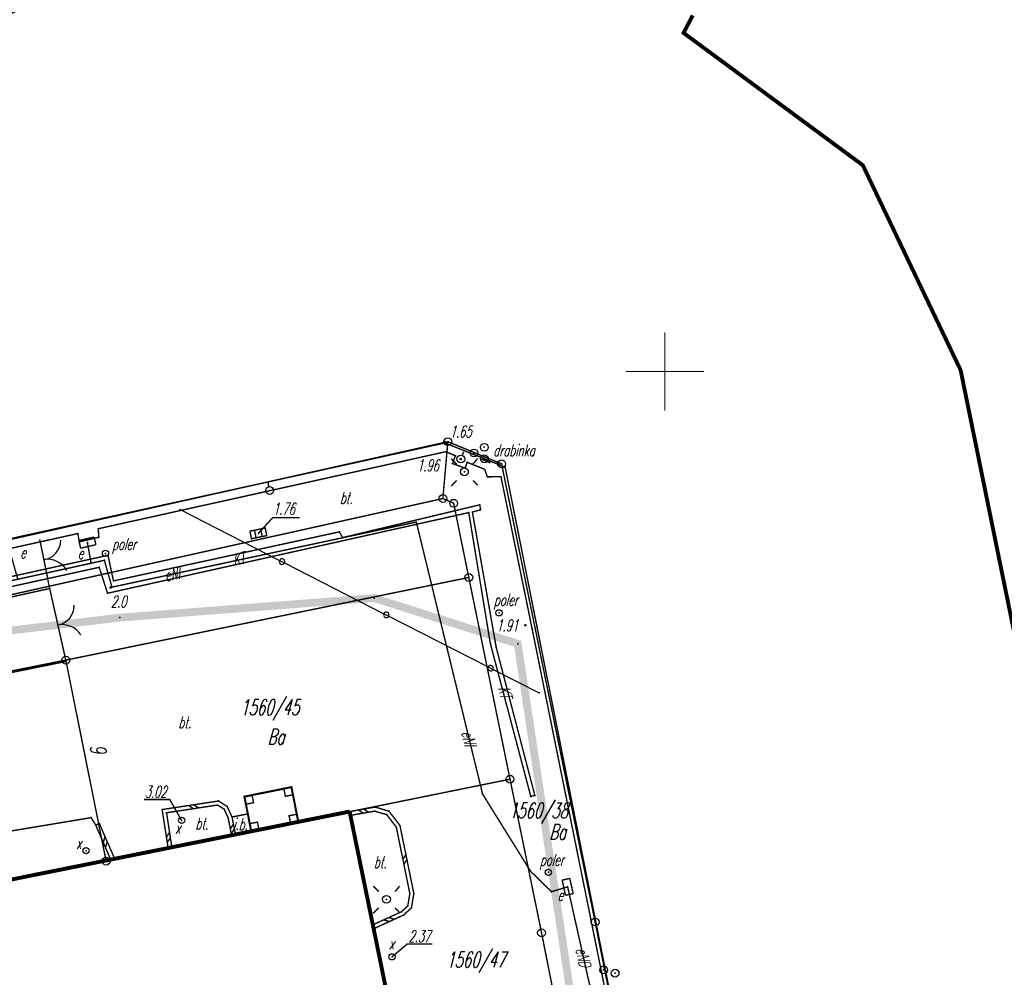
# Model space of a CAD drawing. Extents: x 6425777 to 6426103, y 6050596 to 6051176.
# Tile 67 of 72: x 6425909 to 6425972, y 6051011 to 6051073. Entities that reach past the tile are written whole.
import ezdxf

# ---------------------------------------------------------------- set-up
doc = ezdxf.new("R2010")
doc.units = 0
doc.header["$MEASUREMENT"] = 0
for name, pattern in [('BUR', [3, 2, -1]), ('GAP', [3, 2, -0.5, 0, -0.5]), ('GUZ', [1.5, 1, -0.5]), ('KOR', [4, 3, -1]), ('WRU', [1.5, 1, -0.5])]:
    doc.linetypes.add(name, pattern=pattern)
doc.layers.get('0').update_dxf_attribs({"linetype": 'CONTINUOUS'})
for name, color, linetype in [('202_punkt_graniczny', 7, 'CONTINUOUS'), ('210_oznaczenie_konturu_uzytku_gruntowego', 96, 'CONTINUOUS'), ('211_numer_dzialki_ewidencyjnej', 7, 'CONTINUOUS'), ('218_kontur_uzytku_gruntowego', 96, 'GUZ'), ('219_dzialka_ewidencyjna', 7, 'CONTINUOUS'), ('238_Punkt_adresowy_budynku', 7, 'CONTINUOUS'), ('312_budynek_ewidencyjny', 7, 'CONTINUOUS'), ('449_Sciana_oporowa_rysunek', 7, 'CONTINUOUS'), ('510_Podpora_jednoslupowa_symb__SEPOW', 7, 'CONTINUOUS'), ('GEO_KOM_brama', 7, 'CONTINUOUS'), ('GEO_KOM_inna_budowla', 7, 'CONTINUOUS'), ('GEO_KOM_inny_obiekt_zwiazany_z_woda', 7, 'CONTINUOUS'), ('GEO_KOM_kanal_technologiczny', 7, 'CONTINUOUS'), ('GEO_KOM_kratka_sciekowa', 36, 'CONTINUOUS'), ('GEO_KOM_latarnia_na_slupie', 7, 'CONTINUOUS'), ('GEO_KOM_obszar_utwardzony', 7, 'KOR'), ('GEO_KOM_ogrodzenie', 7, 'CONTINUOUS'), ('GEO_KOM_poler', 7, 'CONTINUOUS'), ('GEO_KOM_sciana_oporowa', 7, 'CONTINUOUS'), ('GEO_KOM_siec_e', 1, 'CONTINUOUS'), ('GEO_KOM_szafa_elektroenergetyczna', 1, 'CONTINUOUS'), ('GEO_KOM_urz_tech_sieci_niezidentyfikowanej', 7, 'CONTINUOUS'), ('GEO_KOM_wiata', 7, 'WRU'), ('Granica_Natura_2000', 70, 'BUR'), ('latarnia__punkt_', 7, 'CONTINUOUS'), ('odboj_lub_dalba__punkt_', 7, 'CONTINUOUS'), ('poler__punkt_', 7, 'CONTINUOUS'), ('przewod_elektroenergetyczny__linia_', 1, 'CONTINUOUS'), ('przewod_elektroenergetyczny__linia__Atr1', 1, 'CONTINUOUS'), ('punkt_wysokosciowy_naturalny', 7, 'CONTINUOUS'), ('punkt_wysokosciowy_naturalny_Atr2', 7, 'CONTINUOUS'), ('punkt_wysokosciowy_sztuczny', 7, 'CONTINUOUS'), ('punkt_wysokosciowy_sztuczny_Atr2', 7, 'CONTINUOUS'), ('siatka', 1, 'CONTINUOUS'), ('szafa_elektroenergetyczna__punkt_', 1, 'CONTINUOUS'), ('Zakres', 7, 'GAP')]:
    doc.layers.add(name, color=color, linetype=linetype)
doc.styles.get("Standard").update_dxf_attribs({"font": 'simplex.shx', "width": 0.85})

# ---------------------------------------------------------------- blocks, each defined once
blk = doc.blocks.new('202')
at = {"color": 0, "linetype": 'Continuous'}
blk.add_circle((0, 0), 0.5, dxfattribs=at)
blk = doc.blocks.new('801')
at = {"color": 0, "linetype": 'Continuous'}
blk.add_circle((0, 0), 0.1, dxfattribs=at)

msp = doc.modelspace()

# ---------------------------------------------------------------- linework, layer by layer
for p in [(6425935.91, 6051045.49), (6425935.92, 6051045.43), (6425936.11, 6051045.51), (6425937.783, 6051044.785), (6425938.444, 6051045.152), (6425936.94, 6051044.4), (6425938.305, 6051044.365), (6425938.342, 6051044.457), (6425938.451, 6051044.417), (6425938.786, 6051044.171), (6425938.824, 6051044.264), (6425939.55, 6051044.09), (6425937.17, 6051043.58), (6425939.78, 6051043.88), (6425924.595, 6051042.877), (6425924.648, 6051042.635), (6425924.7, 6051042.39), (6425935.79, 6051041.87), (6425936.48, 6051041.57), (6425918.971, 6051041.168), (6425934.09, 6051040.37), (6425923.977, 6051039.643), (6425909.991, 6051039.203), (6425913.03, 6051039.05), (6425914.193, 6051038.36), (6425913.27, 6051037.73), (6425914.12, 6051037.92), (6425910.498, 6051036.729), (6425937.45, 6051036.82), (6425910.617, 6051036.116), (6425914.52, 6051036.18), (6425914.603, 6051036.202), (6425931.387, 6051035.502), (6425939.391, 6051034.56), (6425915.116, 6051034.25), (6425941.07, 6051033.76), (6425940.584, 6051032.582), (6425911.65, 6051031.53), (6425911.666, 6051031.448), (6425911.666, 6051031.448), (6425941.953, 6051029.429), (6425940.09, 6051023.91), (6425926.097, 6051023.404), (6425921.427, 6051022.516), (6425923.084, 6051022.795), (6425938.334, 6051022.959), (6425917.816, 6051021.969), (6425921.366, 6051022.258), (6425921.366, 6051022.258), (6425921.792, 6051021.987), (6425921.792, 6051021.987), (6425921.983, 6051022.163), (6425921.983, 6051022.163), (6425931.414, 6051021.865), (6425931.414, 6051021.865), (6425931.414, 6051021.865), (6425931.454, 6051022.129), (6425932.337, 6051021.862), (6425913.274, 6051021.452), (6425918.101, 6051021.763), (6425918.101, 6051021.763), (6425919.064, 6051021.271), (6425922.042, 6051021.439), (6425922.042, 6051021.439), (6425922.291, 6051021.49), (6425923.303, 6051021.691), (6425929.87, 6051021.595), (6425932.193, 6051021.646), (6425932.193, 6051021.646), (6425913.566, 6051020.969), (6425913.566, 6051020.969), (6425913.566, 6051020.969), (6425913.798, 6051021.07), (6425926.534, 6051021.18), (6425932.81, 6051020.846), (6425932.81, 6051020.846), (6425933.044, 6051020.946), (6425922.264, 6051020.322), (6425922.513, 6051020.372), (6425923.524, 6051020.575), (6425912.945, 6051019.33), (6425918.2, 6051019.506), (6425918.437, 6051019.553), (6425914.525, 6051018.767), (6425914.778, 6051018.818), (6425914.23, 6051018.67), (6425941.408, 6051018.016), (6425942.548, 6051017.957), (6425932.18, 6051016.22), (6425933.677, 6051016.587), (6425933.677, 6051016.587), (6425933.932, 6051016.586), (6425942.744, 6051016.71), (6425933.544, 6051015.8), (6425933.544, 6051015.8), (6425933.777, 6051015.675), (6425933.141, 6051015.43), (6425933.141, 6051015.43), (6425933.281, 6051015.22), (6425931.308, 6051014.591), (6425931.359, 6051014.34), (6425945.54, 6051014.77), (6425942.11, 6051014.08), (6425932.537, 6051012.542), (6425946.082, 6051011.708), (6425946.817, 6051011.494)]:
    msp.add_point(p)
at = {"color": 7}
for p in [(6425935.98, 6051044.87), (6425936.59, 6051044.61), (6425936.41, 6051044.11), (6425937.35, 6051044.19), (6425937.21, 6051043.82), (6425938.47, 6051043.74), (6425938.64, 6051043.26), (6425939.51, 6051043.27), (6425938.15, 6051041.47), (6425937.45, 6051040.97), (6425937.68, 6051041.01), (6425938.21, 6051041.15), (6425912.42, 6051039.63), (6425913.73, 6051039.94), (6425929.17, 6051039.74), (6425912.51, 6051039.1), (6425913.76, 6051039.39), (6425929.37, 6051039.37), (6425914.35, 6051038.24), (6425913.79, 6051037.47), (6425914.7, 6051036.6), (6425914.32, 6051035.81), (6425941.5, 6051033.56), (6425938.83, 6051032.59), (6425939.21, 6051032.33), (6425941.42, 6051022.81), (6425941.68, 6051022.87), (6425929.82, 6051021.84), (6425943.78, 6051017.02)]:
    msp.add_point(p, dxfattribs=at)
at = {"layer": '202_punkt_graniczny', "color": 7}
for p in [(6425936.11, 6051045.51), (6425939.55, 6051044.09), (6425935.79, 6051041.87), (6425936.48, 6051041.57), (6425937.45, 6051036.82), (6425911.65, 6051031.53), (6425940.09, 6051023.91), (6425914.23, 6051018.67), (6425945.54, 6051014.77), (6425942.11, 6051014.08)]:
    msp.add_point(p, dxfattribs=at)
at = {"layer": '218_kontur_uzytku_gruntowego', "linetype": 'GUZ', "const_width": 0.09}
for points in [[(6425936.11, 6051045.51), (6425829.49, 6051021.69)], [(6425935.79, 6051041.87), (6425936.11, 6051045.51)], [(6425939.55, 6051044.09), (6425936.11, 6051045.51)], [(6425945.54, 6051014.77), (6425939.55, 6051044.09)], [(6425935.79, 6051041.87), (6425826.82, 6051017.61)], [(6425936.48, 6051041.57), (6425935.79, 6051041.87)], [(6425937.45, 6051036.82), (6425936.48, 6051041.57)], [(6425911.65, 6051031.53), (6425937.45, 6051036.82)], [(6425940.09, 6051023.91), (6425937.45, 6051036.82)], [(6425825.84, 6051014.37), (6425911.65, 6051031.53)], [(6425914.23, 6051018.67), (6425911.65, 6051031.53)], [(6425940.09, 6051023.91), (6425914.23, 6051018.67)], [(6425942.11, 6051014.08), (6425940.09, 6051023.91)], [(6425900.6, 6051015.97), (6425914.23, 6051018.67)], [(6425951.1, 6050986.81), (6425945.54, 6051014.77)], [(6425946.48, 6050992.06), (6425942.11, 6051014.08)]]:
    msp.add_lwpolyline(points, dxfattribs=at)
at = {"layer": '219_dzialka_ewidencyjna', "linetype": 'Continuous', "const_width": 0.09}
for points in [[(6425936.11, 6051045.51), (6425829.49, 6051021.69)], [(6425936.11, 6051045.51), (6425935.79, 6051041.87)], [(6425939.55, 6051044.09), (6425936.11, 6051045.51)], [(6425945.54, 6051014.77), (6425939.55, 6051044.09)], [(6425935.79, 6051041.87), (6425826.82, 6051017.61)], [(6425936.48, 6051041.57), (6425935.79, 6051041.87)], [(6425937.45, 6051036.82), (6425936.48, 6051041.57)], [(6425937.45, 6051036.82), (6425911.65, 6051031.53)], [(6425940.09, 6051023.91), (6425937.45, 6051036.82)], [(6425911.65, 6051031.53), (6425825.84, 6051014.37)], [(6425914.23, 6051018.67), (6425911.65, 6051031.53)], [(6425940.09, 6051023.91), (6425914.23, 6051018.67)], [(6425942.11, 6051014.08), (6425940.09, 6051023.91)], [(6425914.23, 6051018.67), (6425900.6, 6051015.97)], [(6425951.1, 6050986.81), (6425945.54, 6051014.77)], [(6425946.48, 6050992.06), (6425942.11, 6051014.08)]]:
    msp.add_lwpolyline(points, dxfattribs=at)
at = {"layer": '312_budynek_ewidencyjny', "linetype": 'Continuous', "const_width": 0.25}
for points in [[(6425900.6, 6051015.97), (6425929.82, 6051021.84)], [(6425929.82, 6051021.84), (6425932.35, 6051009.51)]]:
    msp.add_lwpolyline(points, dxfattribs=at)
at = {"layer": '449_Sciana_oporowa_rysunek', "linetype": 'Continuous', "const_width": 0.09}
for points in [[(6425949.78, 6050993.73), (6425939.78, 6051043.88), (6425935.92, 6051045.43), (6425893.43, 6051036.07), (6425868.96, 6051030.66), (6425844.45, 6051025.31), (6425829.5, 6051022.04), (6425826.13, 6051036.5), (6425827.81, 6051037.78), (6425855.71, 6051046.71), (6425866.76, 6051050.21), (6425872.72, 6051053.48), (6425877.55, 6051056.16), (6425895.48, 6051066), (6425909.5, 6051073.63)], [(6425893.08, 6051035.37), (6425912.42, 6051039.63), (6425912.51, 6051039.1), (6425913.76, 6051039.39), (6425913.73, 6051039.94), (6425935.98, 6051044.87), (6425936.59, 6051044.61), (6425936.41, 6051044.11), (6425937.21, 6051043.82), (6425937.35, 6051044.19), (6425938.47, 6051043.74), (6425938.64, 6051043.26), (6425939.51, 6051043.27), (6425941.5, 6051033.56), (6425949.56, 6050993.71)]]:
    msp.add_lwpolyline(points, dxfattribs=at)
at = {"layer": '510_Podpora_jednoslupowa_symb__SEPOW', "linetype": 'Continuous'}
msp.add_circle((6425932.18, 6051016.22), 0.25, dxfattribs=at)
at = {"layer": '510_Podpora_jednoslupowa_symb__SEPOW', "color": 7}
msp.add_point((6425932.18, 6051016.22), dxfattribs=at)
at = {"layer": 'GEO_KOM_brama', "linetype": 'Continuous', "const_width": 0.09}
for points in [[(6425910.498, 6051036.729), (6425909.991, 6051039.203)], [(6425911.666, 6051031.448), (6425910.617, 6051036.116)]]:
    msp.add_lwpolyline(points, dxfattribs=at)
at = {"layer": 'GEO_KOM_brama', "linetype": 'Continuous'}
for centre, radius, start, end in [((6425910.059, 6051039.227), 1.279, 278.39441, 358.78315), ((6425910.462, 6051036.521), 1.461, 30.97121, 98.54647), ((6425910.931, 6051035.024), 1.259, 279.61658, 0.8644), ((6425911.419, 6051032.38), 1.424, 32.3863, 101.16554)]:
    msp.add_arc(centre, radius, start, end, dxfattribs=at)
at = {"layer": 'GEO_KOM_inna_budowla', "linetype": 'Continuous', "const_width": 0.09}
for points in [[(6425926.097, 6051023.404), (6425925.61, 6051023.306), (6425925.709, 6051022.817), (6425926.193, 6051022.915)], [(6425923.084, 6051022.795), (6425923.571, 6051022.894), (6425923.67, 6051022.407), (6425923.181, 6051022.308)], [(6425922.513, 6051020.372), (6425922.291, 6051021.49), (6425923.303, 6051021.691), (6425923.524, 6051020.575)], [(6425923.524, 6051020.575), (6425923.427, 6051021.066), (6425923.918, 6051021.163), (6425924.016, 6051020.674)], [(6425926.534, 6051021.18), (6425926.439, 6051021.668), (6425925.943, 6051021.57), (6425926.04, 6051021.081)]]:
    msp.add_lwpolyline(points, close=True, dxfattribs=at)
at = {"layer": 'GEO_KOM_inny_obiekt_zwiazany_z_woda', "linetype": 'Continuous', "const_width": 0.09}
msp.add_lwpolyline([(6425938.342, 6051044.457), (6425938.824, 6051044.264), (6425938.786, 6051044.171), (6425938.305, 6051044.365)], close=True, dxfattribs=at)
at = {"layer": 'GEO_KOM_kanal_technologiczny', "linetype": 'Continuous', "const_width": 0.09}
msp.add_lwpolyline([(6425899.12, 6051034.89), (6425914.35, 6051038.24), (6425914.7, 6051036.6), (6425929.17, 6051039.74), (6425929.37, 6051039.37), (6425938.15, 6051041.47), (6425938.21, 6051041.15), (6425937.68, 6051041.01), (6425939.21, 6051032.33), (6425941.68, 6051022.87), (6425941.42, 6051022.81), (6425938.83, 6051032.59), (6425937.45, 6051040.97), (6425914.32, 6051035.81), (6425913.79, 6051037.47), (6425881.92, 6051030.49)], dxfattribs=at)
at = {"layer": 'GEO_KOM_kratka_sciekowa', "linetype": 'Continuous', "const_width": 0.09}
for points in [[(6425937.17, 6051043.58), (6425937.174, 6051043.579)], [(6425923.977, 6051039.643), (6425924.897, 6051040.646), (6425926.628, 6051040.646)], [(6425923.441, 6051039.781), (6425924.418, 6051039.989), (6425924.513, 6051039.499), (6425923.533, 6051039.294), (6425923.441, 6051039.781)], [(6425923.831, 6051039.356), (6425923.732, 6051039.843)], [(6425924.224, 6051039.439), (6425924.125, 6051039.927)]]:
    msp.add_lwpolyline(points, dxfattribs=at)
at = {"layer": 'GEO_KOM_latarnia_na_slupie', "linetype": 'Continuous', "const_width": 0.09}
for points in [[(6425936.323, 6051044.428), (6425936.676, 6051044.075)], [(6425937.714, 6051044.083), (6425938.021, 6051044.434)], [(6425936.668, 6051043.028), (6425936.323, 6051042.684)], [(6425937.722, 6051043.033), (6425938.017, 6051042.732)]]:
    msp.add_lwpolyline(points, dxfattribs=at)
at = {"layer": 'GEO_KOM_latarnia_na_slupie', "linetype": 'Continuous'}
msp.add_circle((6425937.17, 6051043.58), 0.25, dxfattribs=at)
at = {"layer": 'GEO_KOM_obszar_utwardzony', "linetype": 'KOR', "const_width": 0.09}
for points in [[(6425893.08, 6051035.37), (6425912.42, 6051039.63), (6425912.51, 6051039.1), (6425913.76, 6051039.39), (6425913.73, 6051039.94), (6425935.98, 6051044.87), (6425936.59, 6051044.61), (6425936.41, 6051044.11), (6425937.21, 6051043.82), (6425937.35, 6051044.19), (6425938.47, 6051043.74), (6425938.64, 6051043.26), (6425939.51, 6051043.27), (6425941.5, 6051033.56), (6425949.56, 6050993.71)], [(6425897.56, 6051028.58), (6425911.666, 6051031.448), (6425910.617, 6051036.116), (6425845.18, 6051021.592)], [(6425932.35, 6051009.51), (6425931.359, 6051014.34), (6425933.281, 6051015.22), (6425933.777, 6051015.675), (6425933.932, 6051016.586), (6425933.044, 6051020.946), (6425932.337, 6051021.862), (6425931.454, 6051022.129), (6425929.82, 6051021.84), (6425926.534, 6051021.18), (6425926.097, 6051023.404), (6425923.084, 6051022.795), (6425923.303, 6051021.691), (6425922.291, 6051021.49), (6425921.983, 6051022.163), (6425921.427, 6051022.516), (6425917.816, 6051021.969), (6425918.2, 6051019.506), (6425914.778, 6051018.818), (6425913.798, 6051021.07), (6425913.566, 6051020.969), (6425913.274, 6051021.452), (6425906.72, 6051020.36)]]:
    msp.add_lwpolyline(points, dxfattribs=at)
for points in [[(6425922.264, 6051020.322), (6425918.437, 6051019.553), (6425918.101, 6051021.763), (6425921.366, 6051022.258), (6425921.792, 6051021.987), (6425922.042, 6051021.439)], [(6425931.414, 6051021.865), (6425932.193, 6051021.646), (6425932.81, 6051020.846), (6425933.677, 6051016.587), (6425933.544, 6051015.8), (6425933.141, 6051015.43), (6425931.308, 6051014.591), (6425929.87, 6051021.595)], [(6425900.01, 6051019.01), (6425906.72, 6051020.36), (6425913.274, 6051021.452), (6425913.566, 6051020.969), (6425914.525, 6051018.767), (6425900.6, 6051015.97)]]:
    msp.add_lwpolyline(points, close=True, dxfattribs=at)
at = {"layer": 'GEO_KOM_ogrodzenie', "linetype": 'Continuous'}
for points in [[(6425918.971, 6051041.168), (6425925.338, 6051037.916), (6425925.338, 6051037.916, 1), (6425925.65, 6051037.756, 1), (6425925.338, 6051037.916), (6425925.65, 6051037.756), (6425932.018, 6051034.504), (6425932.018, 6051034.504, 1), (6425932.329, 6051034.345, 1), (6425932.018, 6051034.504), (6425932.329, 6051034.345), (6425938.697, 6051031.092), (6425938.697, 6051031.092, 1), (6425939.008, 6051030.933, 1), (6425938.697, 6051031.092), (6425939.008, 6051030.933), (6425941.953, 6051029.429)], [(6425911.666, 6051031.448), (6425904.66, 6051030.024), (6425904.66, 6051030.024, 1), (6425904.317, 6051029.954, 1), (6425904.66, 6051030.024), (6425904.317, 6051029.954), (6425897.56, 6051028.58)]]:
    msp.add_lwpolyline(points, format="xyb", dxfattribs=at)
msp.add_lwpolyline([(6425908.138, 6051035.566), (6425910.617, 6051036.116), (6425910.617, 6051036.116), (6425910.498, 6051036.729)], dxfattribs=at)
at = {"layer": 'GEO_KOM_poler', "linetype": 'Continuous'}
for centre in [(6425914.193, 6051038.36), (6425939.391, 6051034.56), (6425942.548, 6051017.957)]:
    msp.add_circle(centre, 0.2, dxfattribs=at)
at = {"layer": 'GEO_KOM_sciana_oporowa', "linetype": 'Continuous'}
for points, const_width in [([(6425918.2, 6051019.506), (6425917.816, 6051021.969), (6425921.427, 6051022.516), (6425921.983, 6051022.163), (6425922.291, 6051021.49), (6425922.513, 6051020.372), (6425922.264, 6051020.322), (6425922.042, 6051021.439), (6425921.792, 6051021.987), (6425921.366, 6051022.258), (6425918.101, 6051021.763), (6425918.437, 6051019.553)], 0.09), ([(6425929.82, 6051021.84), (6425931.454, 6051022.129), (6425932.337, 6051021.862), (6425933.044, 6051020.946), (6425933.932, 6051016.586), (6425933.777, 6051015.675), (6425933.281, 6051015.22), (6425931.359, 6051014.34), (6425931.308, 6051014.591), (6425933.141, 6051015.43), (6425933.544, 6051015.8), (6425933.677, 6051016.587), (6425932.81, 6051020.846), (6425932.193, 6051021.646), (6425931.414, 6051021.865), (6425929.87, 6051021.595)], 0.09), ([(6425913.798, 6051021.07), (6425914.778, 6051018.818), (6425914.525, 6051018.767), (6425913.566, 6051020.969)], 0.07)]:
    msp.add_lwpolyline(points, close=True, dxfattribs=dict(at, const_width=const_width))
at = {"layer": 'GEO_KOM_sciana_oporowa', "linetype": 'Continuous', "const_width": 0.09}
for points in [[(6425919.522, 6051022.227), (6425919.821, 6051022.024)], [(6425919.831, 6051022.274), (6425920.157, 6051022.075)], [(6425930.383, 6051021.94), (6425930.692, 6051021.739)], [(6425930.719, 6051021.999), (6425931.04, 6051021.8)], [(6425922.38, 6051021.043), (6425922.183, 6051020.728)], [(6425922.441, 6051020.734), (6425922.246, 6051020.413)], [(6425914.156, 6051020.249), (6425914.053, 6051019.851)], [(6425914.3, 6051019.917), (6425914.193, 6051019.528)], [(6425918.292, 6051020.505), (6425918.092, 6051020.201)], [(6425918.344, 6051020.161), (6425918.145, 6051019.859)], [(6425933.422, 6051019.09), (6425933.23, 6051018.783)], [(6425933.487, 6051018.77), (6425933.295, 6051018.464)], [(6425932.005, 6051014.91), (6425932.365, 6051014.801)], [(6425932.327, 6051015.057), (6425932.68, 6051014.945)]]:
    msp.add_lwpolyline(points, dxfattribs=at)
at = {"layer": 'GEO_KOM_siec_e', "linetype": 'Continuous', "const_width": 0.09}
msp.add_lwpolyline([(6425943.78, 6051017.02), (6425942.744, 6051016.71), (6425941.408, 6051018.016), (6425938.334, 6051022.959), (6425934.09, 6051040.37), (6425914.603, 6051036.202), (6425914.12, 6051037.92), (6425908.578, 6051036.706), (6425908.035, 6051038.607)], dxfattribs=at)
at = {"layer": 'GEO_KOM_urz_tech_sieci_niezidentyfikowanej', "linetype": 'Continuous', "const_width": 0.09}
for points in [[(6425919.064, 6051021.271), (6425918.306, 6051022.61), (6425916.659, 6051022.61)], [(6425932.537, 6051012.542), (6425933.514, 6051013.367), (6425935.118, 6051013.367)]]:
    msp.add_lwpolyline(points, dxfattribs=at)
at = {"layer": 'GEO_KOM_urz_tech_sieci_niezidentyfikowanej', "linetype": 'Continuous'}
for centre in [(6425919.064, 6051021.271), (6425912.945, 6051019.33), (6425932.537, 6051012.542)]:
    msp.add_circle(centre, 0.2, dxfattribs=at)
at = {"layer": 'GEO_KOM_wiata', "linetype": 'WRU', "const_width": 0.13}
msp.add_lwpolyline([(6425923.524, 6051020.575), (6425923.303, 6051021.691), (6425923.084, 6051022.795), (6425926.097, 6051023.404), (6425926.534, 6051021.18)], close=True, dxfattribs=at)
at = {"layer": 'Granica_Natura_2000', "linetype": 'BUR', "const_width": 0.5}
msp.add_lwpolyline([(6425939.527, 6050928.249), (6425947.323, 6050987.893), (6425940.584, 6051032.582), (6425931.387, 6051035.502), (6425915.116, 6051034.25), (6425900.392, 6051032.52), (6425891.739, 6051032.397), (6425888.272, 6051025.724), (6425890.397, 6051019.14), (6425889.502, 6051010.993), (6425870.209, 6051007.657), (6425847.335, 6051006.321), (6425842.754, 6051006.256), (6425828.436, 6051011.135), (6425826.333, 6051016.198), (6425826.297, 6051018.739), (6425822.461, 6051038.025), (6425825.454, 6051042.14), (6425864.969, 6051053.888), (6425899.813, 6051073.214), (6425869.011, 6051127.727), (6425860.401, 6051124.552), (6425847.335, 6051148.688)], dxfattribs=at)
at = {"layer": 'latarnia__punkt_', "linetype": 'Continuous', "const_width": 0.09}
for points in [[(6425931.338, 6051017.066), (6425931.685, 6051016.718)], [(6425932.728, 6051016.715), (6425933.029, 6051017.069)], [(6425931.682, 6051015.675), (6425931.331, 6051015.328)], [(6425932.725, 6051015.675), (6425933.019, 6051015.374)]]:
    msp.add_lwpolyline(points, dxfattribs=at)
at = {"layer": 'latarnia__punkt_', "color": 7}
msp.add_point((6425932.18, 6051016.22), dxfattribs=at)
at = {"layer": 'odboj_lub_dalba__punkt_', "linetype": 'Continuous'}
for centre in [(6425938.444, 6051045.152), (6425937.783, 6051044.785), (6425938.451, 6051044.417), (6425946.082, 6051011.708), (6425946.817, 6051011.494)]:
    msp.add_circle(centre, 0.25, dxfattribs=at)
at = {"layer": 'poler__punkt_', "linetype": 'Continuous', "const_width": 0.09}
for points in [[(6425937.033, 6051044.631), (6425937.125, 6051044.858)], [(6425924.648, 6051042.635), (6425924.595, 6051042.877)]]:
    msp.add_lwpolyline(points, dxfattribs=at)
at = {"layer": 'poler__punkt_', "linetype": 'Continuous'}
for centre in [(6425936.94, 6051044.4), (6425924.7, 6051042.39)]:
    msp.add_circle(centre, 0.25, dxfattribs=at)
at = {"layer": 'poler__punkt_', "color": 7}
for p in [(6425936.94, 6051044.4), (6425924.7, 6051042.39)]:
    msp.add_point(p, dxfattribs=at)
at = {"layer": 'przewod_elektroenergetyczny__linia_', "linetype": 'Continuous', "const_width": 0.09}
for points in [[(6425823.73, 6051036.09), (6425827.62, 6051018.72), (6425832.44, 6051019.84), (6425832.07, 6051021.44), (6425832.44, 6051019.84), (6425843.69, 6051022.32), (6425866.8, 6051027.46), (6425866.57, 6051028.82), (6425866.8, 6051027.46), (6425887.56, 6051032.08), (6425892.87, 6051033.28), (6425892.57, 6051034.58), (6425892.87, 6051033.28), (6425892.87, 6051033.28), (6425913.27, 6051037.73), (6425913.03, 6051039.05)], [(6425943.78, 6051017.02), (6425946.37, 6051005.47), (6425947.63, 6051000.07), (6425948.6, 6050994.02)]]:
    msp.add_lwpolyline(points, dxfattribs=at)
at = {"layer": 'punkt_wysokosciowy_naturalny', "color": 7}
msp.add_point((6425914.52, 6051036.18), dxfattribs=at)
at = {"layer": 'punkt_wysokosciowy_sztuczny', "linetype": 'Continuous'}
for centre in [(6425935.91, 6051045.49), (6425936.94, 6051044.4), (6425941.07, 6051033.76)]:
    msp.add_circle(centre, 0.045, dxfattribs=at)
at = {"layer": 'siatka', "color": 2, "linetype": 'Continuous', "const_width": 0.07}
for points in [[(6425950, 6051047.5), (6425950, 6051052.5)], [(6425947.5, 6051050), (6425952.5, 6051050)]]:
    msp.add_lwpolyline(points, dxfattribs=at)
at = {"layer": 'szafa_elektroenergetyczna__punkt_', "linetype": 'Continuous', "const_width": 0.09}
for points in [[(6425912.486, 6051039.181), (6425913.461, 6051039.406)], [(6425912.599, 6051038.694), (6425912.486, 6051039.181)], [(6425912.599, 6051038.694), (6425913.574, 6051038.919)], [(6425913.574, 6051038.919), (6425913.461, 6051039.406)], [(6425943.428, 6051017.455), (6425943.917, 6051017.562)], [(6425943.428, 6051017.455), (6425943.643, 6051016.478)], [(6425943.917, 6051017.562), (6425944.132, 6051016.585)], [(6425943.643, 6051016.478), (6425944.132, 6051016.585)]]:
    msp.add_lwpolyline(points, dxfattribs=at)
at = {"layer": 'Zakres', "linetype": 'GAP', "const_width": 0.25}
msp.add_lwpolyline([(6425974.93, 6051020.77), (6425968.94, 6051050.09), (6425962.68, 6051063.2), (6425951.2, 6051071.67), (6425951.79, 6051072.79)], dxfattribs=at)

# ---------------------------------------------------------------- block references
at = {"layer": '202_punkt_graniczny', "color": 7, "linetype": 'Continuous', "xscale": 0.5, "yscale": 0.5, "zscale": 0.5}
for p in [(6425936.11, 6051045.51), (6425939.55, 6051044.09), (6425935.79, 6051041.87), (6425936.48, 6051041.57), (6425937.45, 6051036.82), (6425911.65, 6051031.53), (6425940.09, 6051023.91), (6425914.23, 6051018.67), (6425945.54, 6051014.77), (6425942.11, 6051014.08)]:
    msp.add_blockref('202', p, dxfattribs=at)
at = {"layer": 'punkt_wysokosciowy_naturalny', "color": 7, "linetype": 'Continuous', "xscale": 0.5, "yscale": 0.5, "zscale": 0.5}
msp.add_blockref('801', (6425914.52, 6051036.18), dxfattribs=at)

# ---------------------------------------------------------------- texts
at = {"layer": '210_oznaczenie_konturu_uzytku_gruntowego', "oblique": 15, "width": 0.62}
for p in [(6425924.57, 6051026.13), (6425942.596, 6051020.042)]:
    msp.add_text('Ba', height=1, dxfattribs=at).set_placement(p)
at = {"layer": '211_numer_dzialki_ewidencyjnej', "oblique": 15, "width": 0.62}
for s, p in [('1560/45', (6425922.81, 6051028.01)), ('1560/38', (6425940.015, 6051021.407)), ('1560/47', (6425936, 6051011.86))]:
    msp.add_text(s, height=1, dxfattribs=at).set_placement(p)
at = {"layer": '238_Punkt_adresowy_budynku', "oblique": 15, "width": 0.62}
msp.add_text('6', height=1, rotation=101.6, dxfattribs=at).set_placement((6425914.31, 6051025.451))
at = {"layer": 'GEO_KOM_inna_budowla', "oblique": 15, "width": 0.62}
msp.add_text('i.b.', height=0.75, dxfattribs=at).set_placement((6425922.355, 6051020.658))
at = {"layer": 'GEO_KOM_inny_obiekt_zwiazany_z_woda', "oblique": 15, "width": 0.62}
msp.add_text('drabinka', height=0.75, dxfattribs=at).set_placement((6425939.02, 6051044.584))
at = {"layer": 'GEO_KOM_kanal_technologiczny', "oblique": 15, "width": 0.62}
for rotation, p in [(12.6, (6425922.44, 6051037.563)), (284.1, (6425939.327, 6051029.76))]:
    msp.add_text('KT', height=0.75, rotation=rotation, dxfattribs=at).set_placement(p)
at = {"layer": 'GEO_KOM_kratka_sciekowa', "oblique": 15, "width": 0.62}
msp.add_text('1.76', height=0.75, dxfattribs=at).set_placement((6425924.917, 6051040.845))
at = {"layer": 'GEO_KOM_obszar_utwardzony', "oblique": 15, "width": 0.62}
for p in [(6425929.197, 6051041.535), (6425918.857, 6051027.175), (6425919.947, 6051020.695), (6425931.367, 6051018.225)]:
    msp.add_text('bt.', height=0.75, dxfattribs=at).set_placement(p)
at = {"layer": 'GEO_KOM_poler', "oblique": 15, "width": 0.62}
for p in [(6425914.616, 6051038.582), (6425939.057, 6051035.014), (6425942.001, 6051018.37)]:
    msp.add_text('poler', height=0.75, dxfattribs=at).set_placement(p)
at = {"layer": 'GEO_KOM_siec_e', "oblique": 15, "width": 0.62}
for rotation, p in [(12.1, (6425918.067, 6051036.557)), (283.8, (6425936.973, 6051026.907))]:
    msp.add_text('eNI', height=0.75, rotation=rotation, dxfattribs=at).set_placement(p)
at = {"layer": 'GEO_KOM_szafa_elektroenergetyczna', "oblique": 15, "width": 0.62}
for p in [(6425908.732, 6051038.045), (6425912.417, 6051037.998), (6425943.133, 6051016.128)]:
    msp.add_text('e', height=0.75, dxfattribs=at).set_placement(p)
at = {"layer": 'GEO_KOM_urz_tech_sieci_niezidentyfikowanej', "oblique": 15, "width": 0.62}
for s, p in [('3.02', (6425916.703, 6051022.731)), ('x', (6425918.66, 6051020.432)), ('x', (6425912.31, 6051019.444)), ('2.37', (6425933.59, 6051013.483)), ('x', (6425932.339, 6051013.028))]:
    msp.add_text(s, height=0.75, dxfattribs=at).set_placement(p)
at = {"layer": 'przewod_elektroenergetyczny__linia__Atr1', "oblique": 15, "width": 0.62}
msp.add_text('eND', height=0.75, rotation=282.6, dxfattribs=at).set_placement((6425944.284, 6051013.038))
at = {"layer": 'punkt_wysokosciowy_naturalny_Atr2', "oblique": 15, "width": 0.62}
msp.add_text('2.0', height=0.75, dxfattribs=at).set_placement((6425914.53, 6051034.9))
at = {"layer": 'punkt_wysokosciowy_sztuczny_Atr2', "oblique": 15, "width": 0.62}
for s, p in [('1.65', (6425936.236, 6051045.784)), ('1.96', (6425934.136, 6051043.618)), ('1.91', (6425939.217, 6051033.377))]:
    msp.add_text(s, height=0.75, dxfattribs=at).set_placement(p)

doc.saveas('drawing.dxf')
